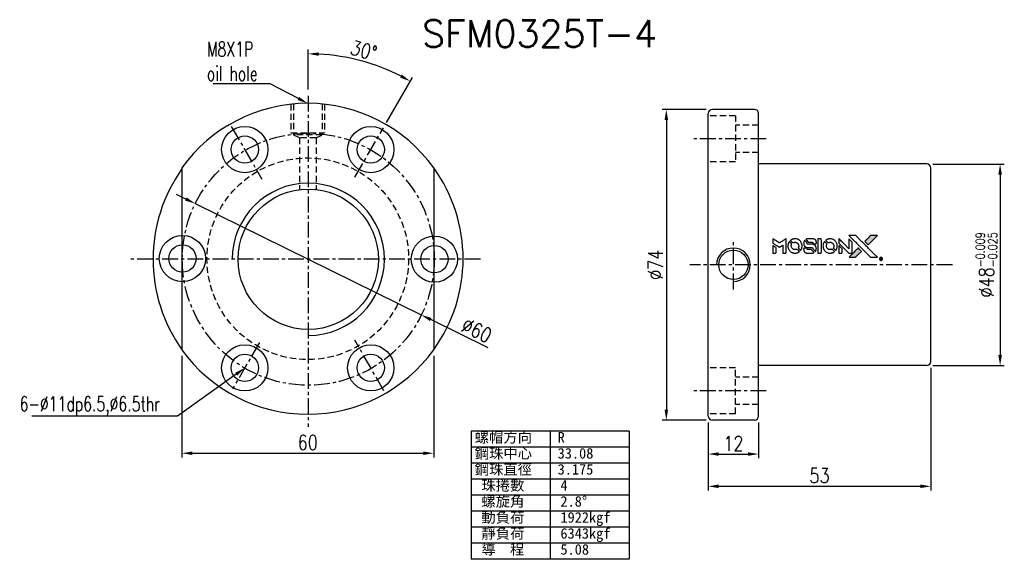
# Model space of a CAD drawing. Extents: x -43 to 191, y 4 to 132.
import ezdxf
from ezdxf import colors
from ezdxf.entities.mleader import LeaderData, LeaderLine
from ezdxf.math import Vec2, Vec3

# ---------------------------------------------------------------- set-up
doc = ezdxf.new("R2010")
doc.units = 0
doc.header["$MEASUREMENT"] = 0
doc.header["$PDMODE"] = 2
doc.linetypes.add('CENTER', pattern=[2, 1.25, -0.25, 0.25, -0.25])
doc.linetypes.add('DASHED', pattern=[0.75, 0.5, -0.25])
doc.layers.get('0').update_dxf_attribs({"linetype": 'CONTINUOUS'})
doc.layers.get('DEFPOINTS').update_dxf_attribs({"linetype": 'CONTINUOUS'})
doc.styles.add('DIM-7', font='SIMPLEX.shx', dxfattribs={"width": 0.7, "bigfont": 'chineset.shx'})
doc.styles.get("Standard").update_dxf_attribs({"font": 'txt.shx', "width": 0.8})
doc.styles.add('T', font='kaiu.ttf')
doc.dimstyles.new('CNS', dxfattribs={"dimtxt": 3.5, "dimasz": 2.5, "dimexe": 1, "dimexo": 1.5, "dimgap": 0.8, "dimtad": 1, "dimdec": 3, "dimdsep": 46, "dimtxsty": 'STANDARD', "dimcen": 0.09, "dimclrd": 4, "dimclre": 4, "dimclrt": 4, "dimadec": 0, "dimazin": 0, "dimtfac": 1, "dimtdec": 3, "dimtix": 1, "dimtmove": 2, "dimatfit": 3, "dimfxl": 1, "dimtvp": 0.971429, "dimtolj": 1, "dimarcsym": 0})

# ---------------------------------------------------------------- blocks, each defined once
blk = doc.blocks.new('*D1')
at = {"lineweight": -2, "transparency": 16777216}
for p, q in [((-3.64, 89.32), (-5.89, 90.43)), ((-1.4, 88.22), (52.43, 61.72)), ((68.37, 53.87), (54.67, 60.61))]:
    blk.add_line(p, q, dxfattribs=at)
at = {"transparency": 16777216}
for points in [[(-3.46, 89.7), (-3.83, 88.95), (-1.4, 88.22)], [(54.86, 60.99), (54.49, 60.24), (52.43, 61.72)]]:
    blk.add_solid(points, dxfattribs=at)
at = {"layer": 'DEFPOINTS', "color": 0, "transparency": 16777216}
for p in [(-1.4, 88.22), (52.43, 61.72)]:
    blk.add_point(p, dxfattribs=at)
at = {"transparency": 16777216, "insert": (65.63, 58.06), "char_height": 3.5, "attachment_point": 5, "rotation": 333.7872}
blk.add_mtext('\\A1;∅60', dxfattribs=at)
blk = doc.blocks.new('*D2')
at = {"lineweight": -2, "transparency": 16777216}
for p, q in [((120.25, 110.65), (109.78, 110.65)), ((110.78, 108.15), (110.78, 39.15)), ((120.25, 36.65), (109.78, 36.65))]:
    blk.add_line(p, q, dxfattribs=at)
at = {"transparency": 16777216}
for points in [[(110.36, 108.15), (111.2, 108.15), (110.78, 110.65)], [(110.36, 39.15), (111.2, 39.15), (110.78, 36.65)]]:
    blk.add_solid(points, dxfattribs=at)
at = {"layer": 'DEFPOINTS', "color": 0, "transparency": 16777216}
for p in [(121.75, 110.65), (110.78, 36.65), (121.75, 36.65)]:
    blk.add_point(p, dxfattribs=at)
at = {"transparency": 16777216, "insert": (108.23, 73.65), "char_height": 3.5, "attachment_point": 5, "rotation": 90}
blk.add_mtext('\\A1;%%c74', dxfattribs=at)
blk = doc.blocks.new('*D3')
at = {"lineweight": -2, "transparency": 16777216}
for p, q in [((-4.62, 51.99), (-4.62, 27.8)), ((55.38, 51.99), (55.38, 27.8)), ((-2.12, 28.8), (52.88, 28.8))]:
    blk.add_line(p, q, dxfattribs=at)
at = {"transparency": 16777216}
for points in [[(-2.12, 29.21), (-2.12, 28.38), (-4.62, 28.8)], [(52.88, 29.21), (52.88, 28.38), (55.38, 28.8)]]:
    blk.add_solid(points, dxfattribs=at)
at = {"layer": 'DEFPOINTS', "color": 0, "transparency": 16777216}
for p in [(-4.62, 53.49), (55.38, 53.49), (55.38, 28.8)]:
    blk.add_point(p, dxfattribs=at)
at = {"transparency": 16777216, "insert": (25.38, 31.35), "char_height": 3.5, "attachment_point": 5}
blk.add_mtext('\\A1;60', dxfattribs=at)
blk = doc.blocks.new('*D4')
at = {"lineweight": -2, "transparency": 16777216}
for p, q in [((120.75, 36.15), (120.75, 27.6)), ((132.75, 36.15), (132.75, 27.6)), ((123.25, 28.6), (130.25, 28.6))]:
    blk.add_line(p, q, dxfattribs=at)
at = {"transparency": 16777216}
for points in [[(123.25, 29.02), (123.25, 28.19), (120.75, 28.6)], [(130.25, 29.02), (130.25, 28.19), (132.75, 28.6)]]:
    blk.add_solid(points, dxfattribs=at)
at = {"layer": 'DEFPOINTS', "color": 0, "transparency": 16777216}
for p in [(120.75, 37.65), (132.75, 37.65), (132.75, 28.6)]:
    blk.add_point(p, dxfattribs=at)
at = {"transparency": 16777216, "insert": (126.75, 31.15), "char_height": 3.5, "attachment_point": 5}
blk.add_mtext('\\A1;12', dxfattribs=at)
blk = doc.blocks.new('*D5')
at = {"lineweight": -2, "transparency": 16777216}
for p, q in [((173.75, 49.15), (173.75, 19.93)), ((120.75, 36.15), (120.75, 19.93)), ((123.25, 20.93), (171.25, 20.93))]:
    blk.add_line(p, q, dxfattribs=at)
at = {"transparency": 16777216}
for points in [[(123.25, 21.34), (123.25, 20.51), (120.75, 20.93)], [(171.25, 21.34), (171.25, 20.51), (173.75, 20.93)]]:
    blk.add_solid(points, dxfattribs=at)
at = {"layer": 'DEFPOINTS', "color": 0, "transparency": 16777216}
for p in [(173.75, 50.65), (120.75, 37.65), (173.75, 20.93)]:
    blk.add_point(p, dxfattribs=at)
at = {"transparency": 16777216, "insert": (147.25, 23.48), "char_height": 3.5, "attachment_point": 5}
blk.add_mtext('\\A1;53', dxfattribs=at)
blk = doc.blocks.new('*D6')
at = {"lineweight": -2, "transparency": 16777216}
for p, q in [((174.25, 97.65), (191.26, 97.65)), ((190.26, 95.15), (190.26, 52.15)), ((174.25, 49.65), (191.26, 49.65))]:
    blk.add_line(p, q, dxfattribs=at)
at = {"transparency": 16777216}
for points in [[(189.84, 95.15), (190.68, 95.15), (190.26, 97.65)], [(189.84, 52.15), (190.68, 52.15), (190.26, 49.65)]]:
    blk.add_solid(points, dxfattribs=at)
at = {"layer": 'DEFPOINTS', "color": 0, "transparency": 16777216}
for p in [(172.75, 97.65), (172.75, 49.65), (190.26, 49.65)]:
    blk.add_point(p, dxfattribs=at)
at = {"transparency": 16777216, "insert": (187.01, 73.65), "char_height": 3.5, "attachment_point": 5, "rotation": 90}
blk.add_mtext('\\A1;%%C48{\\H2.1;\\S-0.009^ -0.025;}', dxfattribs=at)
blk = doc.blocks.new('*D7')
at = {"lineweight": -2, "transparency": 16777216}
for p, q in [((25.51, 115.39), (25.51, 124.88)), ((44.13, 107.57), (50.29, 118.24))]:
    blk.add_line(p, q, dxfattribs=at)
blk.add_arc((25.51, 75.32), 48.56, 62.9503, 87.0497, dxfattribs=at)
at = {"transparency": 16777216}
for points in [[(28, 123.4), (28.02, 124.23), (25.51, 123.88)], [(47.79, 118.93), (47.4, 118.2), (49.79, 117.37)]]:
    blk.add_solid(points, dxfattribs=at)
at = {"layer": 'DEFPOINTS', "color": 0, "transparency": 16777216}
for p in [(42.12, 120.95), (25.51, 113.89), (43.38, 106.27), (36.61, 94.55), (25.51, 35.1)]:
    blk.add_point(p, dxfattribs=at)
at = {"transparency": 16777216, "insert": (38.74, 124.69), "char_height": 3.5, "attachment_point": 5, "rotation": 345}
blk.add_mtext('\\A1;30°', dxfattribs=at)

msp = doc.modelspace()

# ---------------------------------------------------------------- hatches: boundary and pattern name
at = {"linetype": 'Continuous'}
h = msp.add_hatch(color=0, dxfattribs=at)
h.dxf.hatch_style = 1
h.paths.add_polyline_path([(161.0361, 80.6267), (160.2309, 80.6265), (159.4257, 80.6262), (158.732, 79.9276, 0.00028797), (158.4661, 79.6594, 0.00047899), (158.2422, 79.4329, 0.000013), (158.0396, 79.2277, 0.19717704), (158.0384, 79.2246, 0.11127637), (158.0388, 79.2228, 0.00159542), (158.2842, 78.9749, 0.00050554), (158.4373, 78.8215), (158.8362, 78.4226), (159.9361, 79.5247)])
h.paths.add_polyline_path([(156.5613, 76.1514), (157.2661, 76.8563), (156.8662, 77.2562, 0.00047605), (156.7126, 77.4096, 0.00150665), (156.464, 77.6558, 0.22566471), (156.4605, 77.6558, 0.00111149), (156.124, 77.3205, 0.00035111), (155.9156, 77.1116, 0.00010799), (155.034, 76.2265, 0.0006916), (154.5886, 75.7778, 0.00007706), (154.2809, 75.4669, 0.19752688), (154.2764, 75.4558, 0.29617441), (154.2795, 75.4511, 0.00419487), (154.6739, 75.4469, 0.00052931), (155.0667, 75.4465), (155.8564, 75.4465)])

# ---------------------------------------------------------------- linework, layer by layer
at = {"color": 0, "linetype": 'CENTER', "ltscale": 3}
for p, q in [((25.5138, 113.8868), (25.5138, 35.0979)), ((7.1858, 106.618), (14.4325, 94.0662)), ((36.6135, 94.5476), (43.3839, 106.2743)), ((134.5367, 103.6547), (116.7496, 103.6547)), ((126.7496, 67.8074), (126.7496, 79.3402)), ((66.4889, 74.9679), (-17.187, 74.9679)), ((178.8841, 73.6547), (116.3386, 73.6547)), ((13.8918, 55.1926), (7.4853, 44.0962)), ((43.5357, 43.658), (36.5867, 55.694)), ((134.5367, 43.6547), (116.7496, 43.6547))]:
    msp.add_line(p, q, dxfattribs=at)
at = {"color": 0, "linetype": 'DASHED', "ltscale": 3}
for p, q in [((21.384, 111.8808), (21.384, 105.0977)), ((21.984, 111.9411), (21.984, 104.5977)), ((28.784, 111.9411), (28.784, 104.5977)), ((29.384, 111.8808), (29.384, 105.0977)), ((127.2496, 109.1547), (120.7496, 109.1547)), ((127.2496, 109.1547), (127.2496, 98.1547)), ((132.7496, 106.9047), (127.2496, 106.9047)), ((21.384, 105.0977), (29.384, 105.0977)), ((23.384, 103.8477), (21.984, 104.5977)), ((28.784, 104.5977), (21.984, 104.5977)), ((27.384, 103.8477), (23.384, 103.8477)), ((23.384, 103.8477), (23.384, 91.526)), ((27.384, 103.8477), (28.784, 104.5977)), ((27.384, 103.8477), (27.384, 91.526)), ((132.7496, 100.4047), (127.2496, 100.4047)), ((127.2496, 98.1547), (120.7496, 98.1547)), ((127.2496, 49.1547), (120.7496, 49.1547)), ((127.2496, 38.1547), (127.2496, 49.1547)), ((132.7496, 46.9047), (127.2496, 46.9047)), ((132.7496, 40.4047), (127.2496, 40.4047)), ((127.2496, 38.1547), (120.7496, 38.1547))]:
    msp.add_line(p, q, dxfattribs=at)
at = {"color": 0, "linetype": 'Continuous', "ltscale": 3}
for p, q in [((131.7496, 110.6547), (121.7496, 110.6547)), ((120.7496, 37.6547), (120.7496, 109.6547)), ((132.7496, 37.6547), (132.7496, 109.6547)), ((-4.616, 96.7541), (-4.616, 53.4412)), ((55.384, 96.7541), (55.384, 53.4412)), ((172.7496, 97.6547), (132.7496, 97.6547)), ((173.7496, 50.6547), (173.7496, 96.6547)), ((172.7496, 49.6547), (132.7496, 49.6547)), ((131.7496, 36.6547), (121.7496, 36.6547))]:
    msp.add_line(p, q, dxfattribs=at)
at = {"color": 0}
for p, q in [((101.8965, 34.0472), (64.2739, 34.0472)), ((64.2739, 34.0472), (64.2739, 3.5467)), ((83.0852, 34.0472), (83.0852, 3.5467)), ((101.8965, 34.0472), (101.8965, 3.5467)), ((101.8965, 30.2347), (64.2739, 30.2347)), ((101.8965, 26.4221), (64.2739, 26.4221)), ((101.8965, 22.6095), (64.2739, 22.6095)), ((101.8965, 18.797), (64.2739, 18.797)), ((101.8965, 14.9844), (64.2739, 14.9844)), ((101.8965, 11.1718), (64.2739, 11.1718)), ((101.8965, 7.3593), (64.2739, 7.3593)), ((101.8965, 3.5467), (64.2739, 3.5467))]:
    msp.add_line(p, q, dxfattribs=at)
for points in [[(136.1158, 79.3361), (136.1158, 78.8233), (136.2564, 78.7374, -0.000297), (136.3423, 78.6848, -0.000037), (136.5301, 78.5697, -0.000043), (136.7532, 78.433, -0.000036), (136.991, 78.2872, 0.000044), (137.2235, 78.1446, 0.000063), (137.4305, 78.0178, 0.000035), (137.6054, 77.9106, 0.0009), (137.6531, 77.8815), (137.7213, 77.8401), (137.8115, 77.8955, 0.001175), (137.8634, 77.9276, 0.000208), (137.9605, 77.9879, 0.000225), (138.0742, 78.0587, 0.000203), (138.192, 78.1322, -0.000711), (138.3041, 78.202, -0.001119), (138.4006, 78.2616, -0.000263), (138.4854, 78.3136, -0.04589), (138.4949, 78.3183, -0.519312), (138.5032, 78.3127, -0.001914), (138.5056, 78.1752, -0.003124), (138.5073, 77.9485, -0.000285), (138.5076, 77.3838), (138.5076, 76.4444), (138.8353, 76.4444, 0.001727), (139.0702, 76.4452, 0.025279), (139.1529, 76.45, 0.073886), (139.2012, 76.4626, 0.07426), (139.2436, 76.4887, 0.03264), (139.2544, 76.4991, 0.01784), (139.2664, 76.5132, 0.017712), (139.2776, 76.5284, 0.026854), (139.2861, 76.5425), (139.3036, 76.5751), (139.3056, 78.2135), (139.3077, 79.852), (139.2898, 79.8403, -0.004595), (139.2771, 79.8322, -0.00016), (139.2271, 79.8012, -0.000298), (139.1682, 79.7645, -0.000208), (139.1016, 79.7233, 0.000986), (138.9065, 79.6019, 0.00025), (138.59, 79.404, 0.000268), (138.2526, 79.1925, 0.000436), (137.9665, 79.0126, -0.002932), (137.8721, 78.9539, -0.004718), (137.791, 78.9052, -0.001113), (137.7197, 78.8635, -0.227179), (137.7118, 78.8628, -0.045982), (137.7039, 78.8668, -0.000145), (137.6082, 78.9255, -0.000825), (137.5001, 78.9921, -0.000517), (137.3738, 79.0704, 0.000056), (136.9408, 79.3395, 0.000289), (136.7014, 79.4881, 0.000481), (136.5229, 79.5984, 0.000418), (136.3356, 79.7138), (136.1158, 79.8489)], [(141.2282, 79.8333, 0.024131), (141.0826, 79.8109, 0.022344), (140.936, 79.7741, 0.021883), (140.7903, 79.7235, 0.020884), (140.6471, 79.6596, 0.010669), (140.5659, 79.6169, 0.010389), (140.4858, 79.5705, 0.010913), (140.4144, 79.525, 0.022227), (140.3609, 79.4857), (140.3411, 79.4697), (140.5985, 79.2168, 0.002452), (140.6992, 79.1188, 0.003628), (140.7884, 79.034, 0.001662), (140.8652, 78.9626, 0.070159), (140.8836, 78.9499, 0.047671), (140.8983, 78.9442, 0.018624), (140.9193, 78.9391, 0.017921), (140.9431, 78.9351, 0.018804), (140.9668, 78.933, 0.018255), (140.9991, 78.9324, 0.041312), (141.0234, 78.9349, 0.037164), (141.0484, 78.9415, 0.012342), (141.084, 78.9548, -0.015101), (141.17, 78.9865, -0.035998), (141.236, 79.0033, -0.033244), (141.3067, 79.0112, -0.011249), (141.4103, 79.0136, -0.004059), (141.4947, 79.0129, -0.019693), (141.5425, 79.0103, -0.027943), (141.5818, 79.0043, -0.014411), (141.6303, 78.9927, -0.033089), (141.7454, 78.9532, -0.033887), (141.8533, 78.8992, -0.034021), (141.9526, 78.8313, -0.033942), (142.0418, 78.7505, -0.02816), (142.1214, 78.658, -0.035032), (142.184, 78.5634, -0.035269), (142.2325, 78.4615, -0.029196), (142.2697, 78.3472, -0.037862), (142.2938, 78.2156, -0.043657), (142.2961, 78.0881, -0.043064), (142.2761, 77.9607, -0.035184), (142.2338, 77.8293, 0.033699), (142.2134, 77.7669, 0.052815), (142.2055, 77.711, 0.059167), (142.2097, 77.6596, 0.058972), (142.2258, 77.6106, 0.059208), (142.2494, 77.5725, 0.021125), (142.2913, 77.5241, 0.008691), (142.3691, 77.4446, 0.000851), (142.5604, 77.2562, 0.001873), (142.6587, 77.1605, 0.013884), (142.7069, 77.1164, 0.022355), (142.7364, 77.0932, 0.341453), (142.7485, 77.0936, 0.073011), (142.7728, 77.1207, 0.004587), (142.8314, 77.2107, 0.00748), (142.889, 77.3039, 0.016837), (142.9292, 77.3767, 0.028606), (143.0071, 77.554, 0.031352), (143.0615, 77.7337, 0.031004), (143.0934, 77.9207, 0.0268), (143.1041, 78.1195, 0.026698), (143.0928, 78.3303, 0.03002), (143.0591, 78.5304, 0.030357), (143.0022, 78.7231, 0.028554), (142.9213, 78.9115, 0.062944), (142.6883, 79.261, 0.062206), (142.3747, 79.5432, 0.062448), (142.0026, 79.7387, 0.064355), (141.5976, 79.8337, 0.017377), (141.5166, 79.8392, 0.008369), (141.4126, 79.8408, 0.008367), (141.3087, 79.839, 0.01757)], [(144.4041, 79.8366, 0.018538), (144.3529, 79.83, 0.010695), (144.2919, 79.8185, 0.01068), (144.2312, 79.8044, 0.017678), (144.1807, 79.7895, 0.013849), (144.1234, 79.7687, 0.011814), (144.0642, 79.7437, 0.004513), (144.0095, 79.7184, 0.290035), (144.0041, 79.7099, 0.196418), (144.006, 79.7054, 0.000124), (144.1036, 79.606, 0.001477), (144.2129, 79.4953, 0.000898), (144.3427, 79.3651), (144.6813, 79.0268), (145.105, 79.0246, -0.001471), (145.4253, 79.022, -0.028714), (145.5239, 79.0152, -0.097073), (145.5791, 78.997, -0.084199), (145.6264, 78.9586, -0.042698), (145.649, 78.9281, -0.053912), (145.664, 78.8965, -0.051004), (145.6724, 78.861, -0.032967), (145.6752, 78.8188, 0.00807), (145.6756, 78.7971, 0.003023), (145.6767, 78.7668, 0.002994), (145.6784, 78.7338, 0.003629), (145.6804, 78.7029), (145.6855, 78.6304), (146.0101, 78.6304, 0.001618), (146.1648, 78.6309, 0.005206), (146.2677, 78.6326, 0.00535), (146.3393, 78.6353, 0.060675), (146.3673, 78.6401, 0.048484), (146.3827, 78.6464, 0.02389), (146.401, 78.6572, 0.022812), (146.4198, 78.6708, 0.02462), (146.4367, 78.6856, 0.061781), (146.4695, 78.7265, 0.080179), (146.4879, 78.7708, 0.048561), (146.4966, 78.834, 0.010021), (146.4989, 78.9466, 0.016602), (146.4938, 79.0978, 0.031409), (146.478, 79.2187, 0.036474), (146.4495, 79.3238, 0.03439), (146.4056, 79.4257, 0.065928), (146.2938, 79.5865, 0.069066), (146.1456, 79.7098, 0.065697), (145.9628, 79.7925, 0.051559), (145.7489, 79.8338, 0.020904), (145.6344, 79.839, 0.000451), (145.074, 79.8407, 0.000419), (144.5106, 79.8414, 0.022759)], [(146.889, 78.1453), (146.891, 76.4484), (147.2238, 76.4484), (147.5567, 76.4484), (147.5961, 76.4686, 0.071429), (147.629, 76.4919, 0.054799), (147.6576, 76.5257, 0.053585), (147.6787, 76.5657, 0.060698), (147.6898, 76.6077, 0.033975), (147.6945, 76.6774, 0.000112), (147.6947, 77.5403, 0.000726), (147.6934, 78.3849, 0.001084), (147.6896, 79.1234), (147.6843, 79.8421), (147.2856, 79.8421), (146.887, 79.8421)], [(149.596, 79.833, 0.023681), (149.4551, 79.8115, 0.022402), (149.3142, 79.7765, 0.021929), (149.1741, 79.7282, 0.020503), (149.0355, 79.6668, 0.013745), (148.9567, 79.6252, 0.009767), (148.8707, 79.5745, 0.009658), (148.7923, 79.5241, 0.027804), (148.7408, 79.4852), (148.7215, 79.4689), (148.9705, 79.2197, 0.002053), (149.091, 79.1001, 0.006738), (149.172, 79.0224, 0.007826), (149.2294, 78.9706, 0.063909), (149.2586, 78.9509, 0.061532), (149.3032, 78.9351, 0.068674), (149.3486, 78.9314, 0.052072), (149.4028, 78.9401, 0.019648), (149.4762, 78.9631, -0.018366), (149.5659, 78.9915, -0.0288), (149.645, 79.0084, -0.029061), (149.725, 79.0161, -0.019155), (149.8174, 79.0161, -0.053809), (150.0168, 78.9867, -0.058833), (150.199, 78.9157, -0.058566), (150.3604, 78.8039, -0.052525), (150.4982, 78.654, -0.044733), (150.5759, 78.5267, -0.040573), (150.6328, 78.3834, -0.041123), (150.6652, 78.235, -0.04951), (150.67, 78.0924, -0.017369), (150.6633, 78.0256, -0.024255), (150.6524, 77.9665, -0.023787), (150.6356, 77.9079, -0.015798), (150.611, 77.8425, 0.010631), (150.595, 77.801, 0.033653), (150.5868, 77.7724, 0.037806), (150.583, 77.7448, 0.016307), (150.5819, 77.7077, 0.068179), (150.592, 77.6357, 0.095747), (150.6211, 77.5779, 0.033418), (150.6893, 77.5008, 0.002133), (150.9044, 77.2899, 0.001452), (151.0262, 77.1722, 0.012393), (151.0823, 77.121, 0.020479), (151.1158, 77.0942, 0.344362), (151.129, 77.0946, 0.074287), (151.1554, 77.1241, 0.005454), (151.2143, 77.2158, 0.008391), (151.2725, 77.3123, 0.017097), (151.3143, 77.3904, 0.027375), (151.383, 77.5514, 0.02835), (151.4327, 77.7172, 0.027723), (151.4642, 77.891, 0.023913), (151.4784, 78.076, 0.027047), (151.4727, 78.2979, 0.031685), (151.4426, 78.5064, 0.032425), (151.3873, 78.7052, 0.031013), (151.3061, 78.8982, 0.037914), (151.1704, 79.1267, 0.040153), (151.0041, 79.3274, 0.039834), (150.8065, 79.5004, 0.036173), (150.5777, 79.646, 0.040752), (150.3534, 79.7444, 0.035885), (150.1063, 79.8101, 0.035491), (149.8495, 79.8403, 0.037615)], [(151.8766, 79.3437), (151.8766, 78.8283), (153.0705, 77.6364), (154.2645, 76.4446), (154.5971, 76.4465, 0.0008), (154.8109, 76.4481, 0.010795), (154.8892, 76.4504, 0.030495), (154.9322, 76.4553, 0.080372), (154.9614, 76.4655, 0.03816), (154.9898, 76.4837, 0.041799), (155.0142, 76.5056, 0.042486), (155.0343, 76.5309, 0.042078), (155.0499, 76.5593, 0.099276), (155.059, 76.5998, 0.003302), (155.0616, 76.7654, 0.002586), (155.0628, 77.0553, 0.000204), (155.0616, 77.8265), (155.0592, 79.062), (154.6619, 79.458), (154.2645, 79.854), (154.2605, 78.6668), (154.2566, 77.4796), (153.0884, 78.6538, 0.000253), (152.6389, 79.1051, 0.000412), (152.2569, 79.4876, 0.000041), (151.9148, 79.8296, 0.041338), (151.8984, 79.8435), (151.8766, 79.859)], [(155.2232, 79.658, -0.000056), (155.7052, 79.1751, -0.000021), (156.381, 78.4978, -0.000021), (157.1171, 77.7599, -0.000025), (157.8072, 77.0681), (159.4245, 75.4464), (160.226, 75.4485), (161.0275, 75.4505), (159.9467, 76.5386, 0.000274), (159.4271, 77.0612, 0.000123), (158.7435, 77.7476, 0.000121), (158.0207, 78.4727, 0.000165), (157.3682, 79.1264), (155.8704, 80.6262), (155.0635, 80.6262), (154.2566, 80.6262)], [(158.732, 79.9276, 0.000288), (158.466, 79.6594, 0.000479), (158.2421, 79.4329, 0.000013), (158.0396, 79.2277, 0.197177), (158.0384, 79.2246, 0.197497), (158.0396, 79.2216, 0.00004), (158.1555, 79.1044, 0.000836), (158.2843, 78.9747, 0.000505), (158.4373, 78.8215), (158.8362, 78.4226), (159.9361, 79.5247), (161.0361, 80.6267), (160.2309, 80.6265), (159.4257, 80.6262)], [(136.1158, 77.3473), (136.1158, 76.4444), (136.4446, 76.4444, 0.000842), (136.6539, 76.4448, 0.010591), (136.733, 76.4467, 0.028995), (136.7773, 76.4513, 0.069543), (136.8088, 76.4611, 0.051063), (136.8378, 76.4786, 0.039932), (136.8654, 76.5029, 0.039414), (136.8892, 76.5318, 0.045845), (136.9068, 76.5627, 0.094811), (136.9144, 76.5942, 0.007124), (136.9175, 76.6825, 0.004713), (136.9191, 76.834, 0.000534), (136.9192, 77.1767), (136.9188, 77.7624), (136.8361, 77.8136, 0.000828), (136.5949, 77.9622, 0.000879), (136.358, 78.1072, 0.000048), (136.1263, 78.2483, 0.137596), (136.1194, 78.2502, 0.413028), (136.1179, 78.2487, 0.000016), (136.1169, 77.985, 0.000623), (136.1161, 77.6935, 0.000374)], [(140.0311, 79.143, 0.064158), (139.821, 78.7495, 0.06356), (139.7167, 78.3143, 0.064004), (139.7254, 77.8697, 0.066747), (139.8469, 77.4484, 0.04321), (139.991, 77.1849, 0.044737), (140.1767, 76.9534, 0.044901), (140.4, 76.7593, 0.044184), (140.6555, 76.607, 0.026293), (140.8498, 76.5257, 0.033344), (141.0368, 76.4724, 0.033227), (141.2298, 76.4444, 0.025815), (141.442, 76.4389, 0.023119), (141.6449, 76.4534, 0.031044), (141.8263, 76.4864, 0.031337), (142.0008, 76.5413, 0.024258), (142.1832, 76.6218, 0.015622), (142.2471, 76.6564, 0.008495), (142.3234, 76.7025, 0.008415), (142.3961, 76.7499, 0.020814), (142.4473, 76.7877), (142.4706, 76.8064), (142.2265, 77.0529, 0.002843), (142.0435, 77.2357, 0.033917), (141.9677, 77.301, 0.087906), (141.9112, 77.3296, 0.073302), (141.8445, 77.3394, 0.022047), (141.812, 77.338, 0.026465), (141.7817, 77.3337, 0.022233), (141.748, 77.3255, 0.009985), (141.7046, 77.3119, -0.039011), (141.5472, 77.2726, -0.044398), (141.3924, 77.2605, -0.045096), (141.24, 77.2759, -0.04265), (141.0898, 77.3184, -0.071154), (140.8778, 77.4351, -0.068827), (140.7044, 77.6077, -0.068713), (140.5841, 77.8212, -0.070507), (140.5275, 78.0574, -0.028605), (140.5237, 78.1585, -0.031418), (140.5318, 78.2563, -0.031044), (140.5522, 78.3533, -0.02668), (140.5854, 78.4522, 0.038913), (140.6033, 78.5106, 0.043732), (140.6112, 78.5689, 0.047754), (140.6085, 78.6223, 0.075756), (140.5952, 78.666, 0.07294), (140.58, 78.6886, 0.003456), (140.5178, 78.756, 0.005023), (140.4362, 78.8413, 0.002422), (140.3302, 78.9491, 0.000819), (140.2341, 79.0455, 0.001349), (140.1525, 79.1267, 0.0001), (140.079, 79.1993, 0.205335), (140.0761, 79.2005, 0.219821), (140.0735, 79.1992, 0.002494), (140.0611, 79.1835, 0.007089), (140.047, 79.165, 0.004494)], [(143.616, 77.6407, 0.065483), (143.5771, 77.6214, 0.053271), (143.5414, 77.5914, 0.052018), (143.5121, 77.5537, 0.0556), (143.4919, 77.5116, 0.036839), (143.4846, 77.4841, 0.026922), (143.4803, 77.4529, 0.016905), (143.4783, 77.4096, 0.004317), (143.478, 77.3394, 0.016369), (143.4834, 77.1929, 0.029936), (143.4989, 77.0745, 0.03418), (143.5264, 76.97, 0.031327), (143.5686, 76.8671, 0.046935), (143.645, 76.7411, 0.054053), (143.7405, 76.638, 0.053701), (143.8564, 76.5573, 0.045364), (143.9935, 76.4976, 0.032479), (144.1149, 76.466, 0.03386), (144.2376, 76.4509, 0.013578), (144.4308, 76.4456, 0.001155), (144.9271, 76.4466, 0.000413), (145.3533, 76.4488, 0.005008), (145.5169, 76.4515, 0.013199), (145.6097, 76.4563, 0.033956), (145.676, 76.4661, 0.013909), (145.7447, 76.4831, 0.010864), (145.8183, 76.5052, 0.010938), (145.8855, 76.5287, 0.028702), (145.9322, 76.5492), (145.9674, 76.5672), (145.6253, 76.9141), (145.2832, 77.261), (144.8832, 77.2606, -0.001504), (144.7121, 77.261, -0.00328), (144.5809, 77.2625, -0.001901), (144.4784, 77.2648, -0.061333), (144.4538, 77.2685, -0.063621), (144.4191, 77.283, -0.048633), (144.3857, 77.307, -0.046769), (144.3562, 77.3382, -0.047961), (144.3333, 77.374, -0.02678), (144.3197, 77.4045, -0.050957), (144.3127, 77.4303, -0.029398), (144.3091, 77.4651, -0.00401), (144.3065, 77.538), (144.3031, 77.6562), (143.9814, 77.6559, 0.001061), (143.789, 77.6554, 0.009147), (143.7032, 77.6534, 0.020721), (143.6524, 77.6491, 0.051619)], [(143.6613, 79.3971, 0.023289), (143.6094, 79.3161, 0.026845), (143.5679, 79.2344, 0.026047), (143.5345, 79.1465, 0.019751), (143.5067, 79.0472, 0.013249), (143.495, 78.991, 0.025169), (143.489, 78.9452, 0.016532), (143.4864, 78.888, 0.002937), (143.4856, 78.7808, 0.003317), (143.4861, 78.6853, 0.011808), (143.4883, 78.6242, 0.01777), (143.4926, 78.5781, 0.021476), (143.5001, 78.5353, 0.04325), (143.5564, 78.3551, 0.045753), (143.642, 78.1908, 0.04649), (143.7547, 78.0472, 0.047672), (143.891, 77.9281, 0.025315), (143.9496, 77.8904, 0.015208), (144.0227, 77.8513, 0.01512), (144.099, 77.8163, 0.022488), (144.1679, 77.7908, 0.027857), (144.2749, 77.763, 0.034138), (144.3773, 77.7495, 0.014286), (144.5335, 77.7443, 0.00124), (144.9314, 77.7433, -0.00103), (145.1754, 77.7428, -0.002552), (145.3542, 77.7412, -0.001594), (145.49, 77.7388, -0.047676), (145.524, 77.7348, -0.085307), (145.5833, 77.711, -0.097789), (145.6281, 77.6696, -0.085947), (145.6577, 77.6096, -0.051339), (145.6722, 77.5311, 0.014634), (145.6752, 77.5043, 0.015028), (145.6797, 77.4779, 0.014927), (145.685, 77.4553, 0.059415), (145.6903, 77.4421, 0.070595), (145.7113, 77.4136, 0.00028), (145.9925, 77.129, 0.000111), (146.2808, 76.8377, 0.200239), (146.2931, 76.8325, 0.268906), (146.301, 76.8371, 0.001866), (146.3408, 76.9073, 0.007532), (146.3776, 76.975, 0.017818), (146.4024, 77.0267, 0.013256), (146.4255, 77.0838, 0.011636), (146.4466, 77.1445, 0.011528), (146.4651, 77.2068, 0.012303), (146.4803, 77.2685, 0.0423), (146.493, 77.365, 0.013657), (146.4959, 77.5091, 0.013857), (146.4908, 77.6545, 0.037428), (146.4766, 77.7567, 0.014927), (146.4598, 77.8248, 0.0122), (146.4378, 77.8966, 0.012518), (146.4137, 77.9636, 0.023062), (146.3902, 78.0166, 0.065961), (146.2607, 78.2079, 0.06055), (146.0823, 78.3653, 0.059676), (145.8688, 78.4773, 0.060497), (145.6358, 78.535, 0.025683), (145.586, 78.5385, 0.001528), (145.435, 78.541, 0.002124), (145.2446, 78.5427, 0.001173), (145.0119, 78.5432, -0.000809), (144.6043, 78.5439, -0.017164), (144.4834, 78.5484, -0.063931), (144.4199, 78.5613, -0.108429), (144.3736, 78.5892, -0.052941), (144.3474, 78.6199, -0.063675), (144.3302, 78.6537, -0.050562), (144.3194, 78.6967, -0.020337), (144.3132, 78.7571, 0.009897), (144.3102, 78.7941, 0.016482), (144.306, 78.8251, 0.019019), (144.3009, 78.8495, 0.06043), (144.2949, 78.8651, 0.076267), (144.2686, 78.9006, 0.00054), (144.0024, 79.164, 0.000307), (143.7298, 79.4328, 0.142594), (143.708, 79.4446, 0.232419), (143.7016, 79.443, 0.022995), (143.6898, 79.432, 0.024627), (143.6759, 79.4165, 0.015407)], [(148.405, 79.1402, 0.018008), (148.3571, 79.0669, 0.009842), (148.3034, 78.9738, 0.009807), (148.2526, 78.8772, 0.015716), (148.2135, 78.7927, 0.048467), (148.118, 78.4891, 0.045841), (148.0804, 78.1669, 0.046006), (148.1021, 77.8445, 0.049638), (148.1826, 77.5399, 0.064819), (148.3923, 77.1439, 0.06695), (148.6945, 76.8197, 0.066691), (149.0728, 76.5859, 0.063505), (149.5055, 76.455, 0.03135), (149.6162, 76.4434, 0.010439), (149.7793, 76.4401, 0.010391), (149.9421, 76.4435, 0.032408), (150.051, 76.4551, 0.015696), (150.1792, 76.4815, 0.018095), (150.2995, 76.5148, 0.018551), (150.4143, 76.556, 0.018352), (150.5262, 76.6056, 0.015568), (150.6001, 76.6446, 0.009832), (150.684, 76.6944, 0.009795), (150.7624, 76.7452, 0.023727), (150.8176, 76.7866), (150.8397, 76.8048), (150.5959, 77.0523, 0.001528), (150.4575, 77.1918, 0.010022), (150.3865, 77.2602, 0.019586), (150.3407, 77.2994, 0.061865), (150.3062, 77.3203, 0.055054), (150.2539, 77.3371, 0.061607), (150.2012, 77.3412, 0.048725), (150.1397, 77.3324, 0.020221), (150.059, 77.3091, -0.017722), (149.9722, 77.2837, -0.02685), (149.895, 77.2684, -0.02759), (149.8183, 77.2617, -0.020233), (149.7328, 77.2624, -0.04793), (149.5695, 77.2862, -0.048386), (149.4143, 77.3406, -0.047866), (149.271, 77.4245, -0.044964), (149.1429, 77.5357, -0.04333), (149.0355, 77.6686, -0.050921), (148.9592, 77.8114, -0.051473), (148.9139, 77.9652, -0.0459), (148.8987, 78.1312, -0.019014), (148.9017, 78.2116, -0.024114), (148.9109, 78.2853, -0.025081), (148.9268, 78.3553, -0.023892), (148.9498, 78.4245, 0.008624), (148.9697, 78.479, 0.026486), (148.9806, 78.5167, 0.035074), (148.9858, 78.5491, 0.02756), (148.9869, 78.5847, 0.087163), (148.9756, 78.6417, 0.073291), (148.9451, 78.6954, 0.028074), (148.8782, 78.7718, 0.002594), (148.7014, 78.9504), (148.4491, 79.2026)], [(151.8766, 77.3431), (151.8766, 76.4439), (152.2118, 76.4462), (152.5471, 76.4484), (152.5859, 76.4724, 0.03146), (152.6036, 76.4849, 0.026444), (152.6207, 76.5003, 0.026444), (152.636, 76.5174, 0.031457), (152.6486, 76.5351), (152.6726, 76.5739), (152.6748, 77.0191), (152.677, 77.4643), (152.2831, 77.8533, 0.000745), (152.1316, 78.0024, 0.001228), (152.003, 78.128, 0.000087), (151.8872, 78.2405, 0.195134), (151.8829, 78.2423, 0.412117), (151.8803, 78.2397, 0.000048), (151.8784, 77.9781, 0.00109), (151.877, 77.6879, 0.000653)], [(155.9156, 77.1117, 0.000108), (155.034, 76.2265, 0.000692), (154.5883, 75.7775, 0.000077), (154.2809, 75.4669, 0.197527), (154.2764, 75.4558, 0.410182), (154.2815, 75.4506, 0.000493), (154.4459, 75.4485, 0.002424), (154.6738, 75.4469, 0.000529), (155.0664, 75.4465), (155.8564, 75.4465), (156.5613, 76.1514), (157.2661, 76.8563), (156.8662, 77.2562, 0.000476), (156.7126, 77.4096, 0.000789), (156.5826, 77.5387, 0.000035), (156.4651, 77.655, 0.19758), (156.4622, 77.6562, 0.198396), (156.4594, 77.655, 0.000019), (156.3, 77.4962, 0.000582), (156.124, 77.3205, 0.000351)], [(161.8023, 75.4184, 0.082374), (161.6989, 75.3713, 0.083404), (161.6168, 75.2935, 0.082663), (161.5641, 75.1925, 0.07897), (161.5458, 75.0782, 0.084941), (161.5675, 74.9504, 0.08953), (161.6304, 74.8396, 0.090743), (161.7272, 74.7589, 0.090193), (161.8466, 74.7175, 0.10067), (161.9818, 74.7239, 0.099454), (162.1044, 74.7825, 0.097736), (162.1965, 74.8849, 0.09365), (162.2445, 75.0163, 0.07584), (162.2458, 75.1171, 0.068415), (162.2173, 75.2176, 0.068328), (162.1628, 75.3068, 0.075277), (162.0878, 75.3747, 0.059367), (162.0244, 75.4066, 0.048986), (161.951, 75.4253, 0.048519), (161.8747, 75.4295, 0.055347)], [(161.7528, 75.0703), (161.7528, 74.8684), (161.7763, 74.8684), (161.7998, 74.8684), (161.8021, 74.9535), (161.8043, 75.0386), (161.8537, 75.041), (161.9031, 75.0433), (161.9376, 74.9895, -0.003356), (161.9521, 74.9664, -0.002757), (161.9674, 74.9416, -0.002784), (161.9811, 74.9186, -0.007382), (161.9906, 74.902, 0.019487), (162.0023, 74.8826, 0.098302), (162.0111, 74.8737, 0.116932), (162.022, 74.8695, 0.032798), (162.0402, 74.8684), (162.0711, 74.8684), (162.0493, 74.906, 0.005748), (162.0385, 74.924, 0.002522), (162.0239, 74.9477, 0.002495), (162.0081, 74.9726, 0.00334), (161.9935, 74.9951), (161.9596, 75.0466), (161.9872, 75.0608, 0.066516), (162.0141, 75.0795, 0.085926), (162.0325, 75.1033, 0.082934), (162.0422, 75.1325, 0.05747), (162.0437, 75.1674, 0.023576), (162.0412, 75.188, 0.043538), (162.0369, 75.2043, 0.050891), (162.0305, 75.2178, 0.049897), (162.0215, 75.2298, 0.067884), (161.9951, 75.2515, 0.077412), (161.9651, 75.2642, 0.049266), (161.9226, 75.2706, 0.012208), (161.8521, 75.2723), (161.7528, 75.2723)], [(161.9696, 75.2083, -0.120545), (161.9844, 75.1894, -0.09136), (161.9908, 75.1636, -0.087576), (161.9877, 75.1362, -0.098026), (161.9753, 75.1128, -0.079907), (161.9638, 75.1024, -0.087697), (161.9499, 75.0966, -0.041371), (161.9276, 75.0935, -0.005557), (161.8803, 75.0914), (161.8004, 75.0886), (161.8004, 75.1567), (161.8004, 75.2248), (161.8745, 75.2248, -0.007471), (161.9156, 75.2241, -0.035301), (161.939, 75.2218, -0.060486), (161.9553, 75.2169, -0.063546)]]:
    msp.add_lwpolyline(points, format="xyb", close=True, dxfattribs=at)
at = {"color": 0, "linetype": 'Continuous', "ltscale": 3}
for centre, radius in [((10.384, 101.0784), 5.5), ((40.384, 101.0784), 5.5), ((10.384, 101.0784), 3.25), ((40.384, 101.0784), 3.25), ((25.5138, 74.9679), 16.7), ((-4.4627, 75.1383), 5.5), ((55.5373, 75.0086), 5.5), ((-4.4627, 75.1383), 3.25), ((55.5373, 75.0086), 3.25), ((126.7496, 73.6547), 3.5), ((10.384, 49.1169), 5.5), ((40.384, 49.1169), 5.5), ((10.384, 49.1169), 3.25), ((40.384, 49.1169), 3.25)]:
    msp.add_circle(centre, radius, dxfattribs=at)
at = {"color": 0, "linetype": 'CENTER', "ltscale": 3}
msp.add_circle((25.5138, 74.9679), 30, dxfattribs=at)
at = {"color": 0, "linetype": 'DASHED', "ltscale": 3}
msp.add_circle((25.384, 75.0977), 24, dxfattribs=at)
at = {"color": 0, "linetype": 'Continuous', "ltscale": 3}
for centre, radius, start, end in [((25.384, 75.0977), 37, 35.824774, 144.175226), ((121.7496, 109.6547), 1, 90, 180), ((131.7496, 109.6547), 1, 0, 90), ((25.6436, 74.9679), 37.1053, 144.292534, 215.707467), ((25.384, 75.0977), 37, 324.175226, 35.824773), ((172.7496, 96.6547), 1, 0, 90), ((25.5138, 74.9679), 18.125, 270, 180), ((126.7496, 73.6547), 4, 270, 180), ((25.384, 75.0977), 37, 215.824774, 324.175226), ((172.7496, 50.6547), 1, 270, 0), ((121.7496, 37.6547), 1, 180, 270), ((131.7496, 37.6547), 1, 270, 0)]:
    msp.add_arc(centre, radius, start, end, dxfattribs=at)

# ---------------------------------------------------------------- texts
at = {"color": 0, "linetype": 'Continuous'}
msp.add_text('SFM0325T-4', height=6.4, dxfattribs=at).set_placement((52.5957, 125.4929))
at = {"color": 0, "style": 'T'}
for s, p in [('螺帽方向', (65.1572, 31.3409)), ('R', (84.8925, 31.3409)), ('鋼珠中心', (65.1572, 27.5283)), ('33.08', (84.8925, 27.5283)), ('鋼珠直徑', (65.1572, 23.7158)), ('3.175', (84.8925, 23.7158)), ('珠捲數', (66.7446, 19.9032)), ('4', (85.5559, 19.9032)), ('螺旋角', (66.7446, 16.0906)), ('2.8%%D', (85.5559, 16.0906)), ('動負荷', (66.7446, 12.2781)), ('1922kgf', (85.5559, 12.2781)), ('靜負荷', (66.7446, 8.4655)), ('6343kgf', (85.5559, 8.4655)), ('導  程', (66.7446, 4.6529)), ('5.08', (85.5559, 4.6529))]:
    msp.add_text(s, height=2.5, dxfattribs=at).set_placement(p)

# ---------------------------------------------------------------- dimensions: what is measured, and where the dimension line sits
at = {"color": 0}
dim = msp.add_angular_dim_2l(base=(42.1213, 120.951), line1=((36.6135, 94.5476), (43.3839, 106.2743)), line2=((25.5138, 113.8868), (25.5138, 35.0979)), dimstyle='CNS', override={"dimclrd": 256, "dimclre": 256, "dimclrt": 256, "dimadec": 2, "dimazin": 2, "dimtm": 1e-09, "dimtfac": 0.6, "dimtix": 0, "dimtmove": 1}, dxfattribs=at)
dim.commit()
dim.dimension.update_dxf_attribs({"geometry": '*D7', "text_midpoint": (38.7413, 124.6879)})
for base, p1, p2, text, override, picture, middle in [((110.7806, 36.6547), (121.7496, 110.6547), (121.7496, 36.6547), '%%c<>', {"dimclrd": 256, "dimclre": 256, "dimclrt": 256, "dimadec": 2, "dimazin": 2, "dimtm": 1e-09, "dimtfac": 0.6, "dimtix": 0, "dimtmove": 1}, '*D2', (108.2306, 73.6547)), ((190.2594, 49.6547), (172.7496, 97.6547), (172.7496, 49.6547), '%%C<>', {"dimgap": 0.8, "dimclrd": 256, "dimclre": 256, "dimclrt": 256, "dimadec": 2, "dimazin": 2, "dimtol": 1, "dimlim": 0, "dimtp": -0.009, "dimtm": 0.025, "dimtfac": 0.6, "dimtix": 0, "dimtmove": 1}, '*D6', (187.0094, 73.6547))]:
    dim = msp.add_linear_dim(base=base, p1=p1, p2=p2, angle=90, text=text, dimstyle='CNS', override=override, dxfattribs=at)
    dim.commit()
    dim.dimension.update_dxf_attribs({"geometry": picture, "text_midpoint": middle})
dim = msp.add_diameter_dim_2p(p1=(-1.401, 88.219), p2=(52.4286, 61.7167), dimstyle='CNS', override={"dimclrd": 256, "dimclre": 256, "dimclrt": 256, "dimadec": 2, "dimazin": 2, "dimtm": 1e-09, "dimtfac": 0.6, "dimtix": 0, "dimtmove": 1}, dxfattribs=at)
dim.commit()
dim.dimension.update_dxf_attribs({"geometry": '*D1', "text_midpoint": (64.5077, 55.7697), "dimtype": 163})
dim = msp.add_linear_dim(base=(55.384, 28.7962), p1=(-4.616, 53.4932), p2=(55.384, 53.4932), angle=180, dimstyle='CNS', override={"dimclrd": 256, "dimclre": 256, "dimclrt": 256, "dimadec": 2, "dimazin": 2, "dimtm": 1e-09, "dimtfac": 0.6, "dimtix": 0, "dimtmove": 1}, dxfattribs=at)
dim.commit()
dim.dimension.update_dxf_attribs({"geometry": '*D3', "text_midpoint": (25.384, 31.3462)})
dim = msp.add_linear_dim(base=(173.7496, 20.9265), p1=(120.7496, 37.6547), p2=(173.7496, 50.6547), dimstyle='CNS', override={"dimclrd": 256, "dimclre": 256, "dimclrt": 256, "dimadec": 2, "dimazin": 2, "dimtm": 1e-09, "dimtfac": 0.6, "dimtix": 0, "dimtmove": 1}, dxfattribs=at)
dim.commit()
dim.dimension.update_dxf_attribs({"geometry": '*D5', "text_midpoint": (147.2496, 23.4765)})
dim = msp.add_linear_dim(base=(132.7496, 28.6046), p1=(120.7496, 37.6547), p2=(132.7496, 37.6547), dimstyle='CNS', override={"dimclrd": 256, "dimclre": 256, "dimclrt": 256, "dimadec": 2, "dimazin": 2, "dimtm": 1e-09, "dimtfac": 0.6, "dimtix": 0, "dimtmove": 1}, dxfattribs=at)
dim.commit()
dim.dimension.update_dxf_attribs({"geometry": '*D4', "text_midpoint": (126.7496, 28.6046), "dimtype": 160})

# ---------------------------------------------------------------- leaders
ml = msp.add_multileader_mtext('Standard', dxfattribs=at)
ml.set_content('{\\C0;M8X1P\\Poil hole}', color=4, style='DIM-7')
ml.set_leader_properties()
ml.build(insert=Vec2(0, 0))
ml.multileader.update_dxf_attribs({"text_left_attachment_type": 5, "text_right_attachment_type": 5, "dogleg_length": 0, "arrow_head_size": 2.5})
ctx = ml.context
ctx.base_point, ctx.char_height, ctx.arrow_head_size, ctx.plane_origin = Vec3(-0.6246, 116.7213), 3.5, 2.5, Vec3(24.038, 113.3697)
ctx.left_attachment, ctx.right_attachment = 5, 5
notes = []
notes.append((ctx, [(0, (1, 1, 0), (16.4421, 116.7213), (-1, 0), 0, [(0, [(25.384, 112.0977)], 0, [])])]))
ctx.mtext.insert, ctx.mtext.flow_direction = Vec3(1.3754, 126.7546), 5
ml = msp.add_multileader_mtext('Standard', dxfattribs=at)
ml.set_content('{\\C0;6-∅11dp6.5,∅6.5thr}', color=4, style='DIM-7')
ml.set_leader_properties()
ml.build(insert=Vec2(0, 0))
ml.multileader.update_dxf_attribs({"text_left_attachment_type": 5, "text_right_attachment_type": 5, "dogleg_length": 0, "arrow_head_size": 2.5})
ctx = ml.context
ctx.base_point, ctx.char_height, ctx.arrow_head_size, ctx.plane_origin = Vec3(-45.2134, 37.6215), 3.5, 2.5, Vec3(-1.215, 34.2699)
ctx.left_attachment, ctx.right_attachment = 5, 5
notes.append((ctx, [(0, (1, 1, 0), (-5.63, 37.6215), (-1, 0), 0, [(0, [(10.3605, 49.0762)], 0, [])])]))
ctx.mtext.insert, ctx.mtext.flow_direction = Vec3(-43.2134, 42.2882), 5
for ctx, leaders in notes:
    for number, flags, end, landing, length, lines in leaders:
        leader = LeaderData()
        leader.index, (leader.has_last_leader_line, leader.has_dogleg_vector, leader.attachment_direction) = number, flags
        leader.last_leader_point, leader.dogleg_vector, leader.dogleg_length = Vec3(end), Vec3(landing), length
        for number, points, colour, breaks in lines:
            line = LeaderLine()
            line.index, line.vertices, line.color, line.breaks = number, Vec3.list(points), colors.encode_raw_color(colour), breaks
            leader.lines.append(line)
        ctx.leaders.append(leader)

doc.saveas('drawing.dxf')
